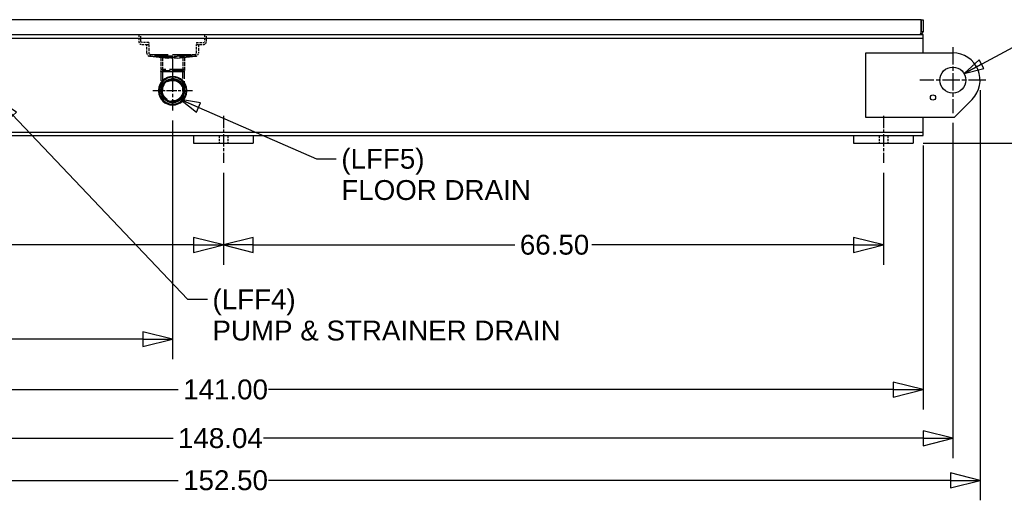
# Paper-space layout 'SHEET_1' of a CAD drawing. Header units: inches. Extents: x 4 to 540, y 12 to 340.
# Tile 50 of 118: x 251 to 350, y 67 to 115. Entities that reach past the tile are written whole.
import ezdxf

# ---------------------------------------------------------------- set-up
doc = ezdxf.new("R2010")
doc.units = ezdxf.units.IN
doc.header["$LTSCALE"] = 16
doc.header["$MEASUREMENT"] = 0
doc.linetypes.add('CHAIN', pattern=[0.7087, 0.4724, -0.0591, 0.1181, -0.0591])
doc.linetypes.add('DASHED', pattern=[0.2067, 0.1654, -0.0413])
doc.layers.get('0').update_dxf_attribs({"lineweight": 25})
doc.layers.get('DEFPOINTS').update_dxf_attribs({"lineweight": 25})
for name, color, linetype, lineweight in [('CENTER', 7, 'CHAIN', 25), ('Center Mark(ANSI)', 7, 'Continuous', 25), ('DIMEN', 7, 'Continuous', 25), ('HIDDEN', 7, 'DASHED', 25)]:
    doc.layers.add(name, color=color, linetype=linetype, lineweight=lineweight)
doc.styles.get("Standard").update_dxf_attribs({"font": 'arial.ttf'})
doc.dimstyles.new('DEFAULT-ANSI', dxfattribs={"dimscale": 16, "dimtxt": 0.125, "dimasz": 0.1875, "dimexe": 0.125, "dimexo": 0.0625, "dimgap": 0.031496, "dimtad": 0, "dimtih": 1, "dimtoh": 1, "dimrnd": 1e-08, "dimzin": 4, "dimdsep": 46, "dimtxsty": 'Standard', "dimblk": 'Filled-1', "dimcen": 0.09, "dimdle": 0.393701, "dimclrd": 256, "dimclre": 256, "dimclrt": 256, "dimadec": 0, "dimazin": 1, "dimtfac": 1.504, "dimtofl": 0, "dimtmove": 0, "dimatfit": 3, "dimldrblk": 'Filled-1', "dimfxl": 1, "dimtolj": 1, "dimtzin": 4, "dimlwd": 25, "dimlwe": 25, "dimarcsym": 0})
doc.dimstyles.new('DEFAULT-ANSI$7', dxfattribs={"dimscale": 16, "dimtxt": 0.125, "dimasz": 0.125, "dimexe": 0.125, "dimexo": 0.0625, "dimgap": 0.031496, "dimtad": 0, "dimtih": 1, "dimtoh": 1, "dimrnd": 1e-08, "dimzin": 4, "dimdsep": 46, "dimtxsty": 'Standard', "dimblk": 'Filled-1', "dimcen": 0.09, "dimdle": 0.393701, "dimclrd": 256, "dimclre": 256, "dimclrt": 256, "dimadec": 0, "dimazin": 1, "dimtfac": 1.504, "dimtofl": 0, "dimtmove": 0, "dimatfit": 3, "dimldrblk": 'Filled-1', "dimfxl": 1, "dimtolj": 1, "dimtzin": 4, "dimlwd": 25, "dimlwe": 25, "dimarcsym": 0})

# ---------------------------------------------------------------- blocks, each defined once
blk = doc.blocks.new('Filled-1')
at = {"color": 0}
for p, q in [((0, 0), (-1, 0.25)), ((-1, 0.25), (-1, -0.25)), ((-1, 0), (0, 0)), ((-1, -0.25), (0, 0))]:
    blk.add_line(p, q, dxfattribs=at)
at = {"color": 0, "flags": 128}
blk.add_lwpolyline([(-1, -0.25), (0, 0), (-1, 0.25), (-1, -0.25)], dxfattribs=at)
at = {"color": 0}
blk.add_solid([(-1, -0.25), (0, 0), (-1, 0.25), (-1, -0.25)], dxfattribs=at)
blk = doc.blocks.new('*D32')
at = {"layer": 'DEFPOINTS', "color": 0, "linetype": 'Continuous'}
for p in [(205.262, 100.969), (271.762, 100.969), (271.762, 92.708)]:
    blk.add_point(p, dxfattribs=at)
at = {"layer": 'DIMEN', "linetype": 'Continuous', "lineweight": 25}
for p, q in [((205.262, 99.969), (205.262, 90.708)), ((271.762, 99.969), (271.762, 90.708)), ((208.262, 92.708), (234.631, 92.708)), ((268.762, 92.708), (242.392, 92.708))]:
    blk.add_line(p, q, dxfattribs=at)
at = {"layer": 'DIMEN', "linetype": 'Continuous', "lineweight": 25, "xscale": 3, "yscale": 3, "zscale": 3, "rotation": 180}
blk.add_blockref('Filled-1', (205.262, 92.708), dxfattribs=at)
at = {"layer": 'DIMEN', "linetype": 'Continuous', "lineweight": 25, "xscale": 3, "yscale": 3, "zscale": 3}
blk.add_blockref('Filled-1', (271.762, 92.708), dxfattribs=at)
at = {"layer": 'DIMEN', "linetype": 'Continuous', "lineweight": 25, "insert": (235.135, 93.729), "char_height": 2, "attachment_point": 1}
blk.add_mtext('\\A1;66.50', dxfattribs=at)
blk = doc.blocks.new('*D33')
at = {"layer": 'DEFPOINTS', "color": 0, "linetype": 'Continuous'}
for p in [(271.762, 100.969), (338.262, 100.969), (338.262, 92.708)]:
    blk.add_point(p, dxfattribs=at)
at = {"layer": 'DIMEN', "linetype": 'Continuous', "lineweight": 25}
for p, q in [((271.762, 99.969), (271.762, 90.708)), ((338.262, 99.969), (338.262, 90.708)), ((274.762, 92.708), (301.131, 92.708)), ((335.262, 92.708), (308.892, 92.708))]:
    blk.add_line(p, q, dxfattribs=at)
at = {"layer": 'DIMEN', "linetype": 'Continuous', "lineweight": 25, "xscale": 3, "yscale": 3, "zscale": 3, "rotation": 180}
blk.add_blockref('Filled-1', (271.762, 92.708), dxfattribs=at)
at = {"layer": 'DIMEN', "linetype": 'Continuous', "lineweight": 25, "xscale": 3, "yscale": 3, "zscale": 3}
blk.add_blockref('Filled-1', (338.262, 92.708), dxfattribs=at)
at = {"layer": 'DIMEN', "linetype": 'Continuous', "lineweight": 25, "insert": (301.635, 93.729), "char_height": 2, "attachment_point": 1}
blk.add_mtext('\\A1;66.50', dxfattribs=at)
blk = doc.blocks.new('*D35')
at = {"layer": 'DEFPOINTS', "color": 0, "linetype": 'Continuous'}
for p in [(266.647, 106.24), (201.262, 103.719), (201.262, 83.215)]:
    blk.add_point(p, dxfattribs=at)
at = {"layer": 'DIMEN', "linetype": 'Continuous', "lineweight": 25}
for p, q in [((266.647, 105.24), (266.647, 81.215)), ((201.262, 102.719), (201.262, 81.215)), ((204.262, 83.215), (230.068, 83.215)), ((263.647, 83.215), (237.84, 83.215))]:
    blk.add_line(p, q, dxfattribs=at)
at = {"layer": 'DIMEN', "linetype": 'Continuous', "lineweight": 25, "xscale": 3, "yscale": 3, "zscale": 3, "rotation": 180}
blk.add_blockref('Filled-1', (201.262, 83.215), dxfattribs=at)
at = {"layer": 'DIMEN', "linetype": 'Continuous', "lineweight": 25, "xscale": 3, "yscale": 3, "zscale": 3}
blk.add_blockref('Filled-1', (266.647, 83.215), dxfattribs=at)
at = {"layer": 'DIMEN', "linetype": 'Continuous', "lineweight": 25, "insert": (230.572, 84.237), "char_height": 2, "attachment_point": 1}
blk.add_mtext('\\A1;65.39', dxfattribs=at)
blk = doc.blocks.new('*D36')
at = {"layer": 'DEFPOINTS', "color": 0, "linetype": 'Continuous'}
for p in [(201.262, 103.719), (342.262, 103.719), (342.262, 78.133)]:
    blk.add_point(p, dxfattribs=at)
at = {"layer": 'DIMEN', "linetype": 'Continuous', "lineweight": 25}
for p, q in [((201.262, 102.719), (201.262, 76.133)), ((342.262, 102.719), (342.262, 76.133)), ((204.262, 78.133), (267.204, 78.133)), ((339.262, 78.133), (276.32, 78.133))]:
    blk.add_line(p, q, dxfattribs=at)
at = {"layer": 'DIMEN', "linetype": 'Continuous', "lineweight": 25, "xscale": 3, "yscale": 3, "zscale": 3, "rotation": 180}
blk.add_blockref('Filled-1', (201.262, 78.133), dxfattribs=at)
at = {"layer": 'DIMEN', "linetype": 'Continuous', "lineweight": 25, "xscale": 3, "yscale": 3, "zscale": 3}
blk.add_blockref('Filled-1', (342.262, 78.133), dxfattribs=at)
at = {"layer": 'DIMEN', "linetype": 'Continuous', "lineweight": 25, "insert": (267.708, 79.154), "char_height": 2, "attachment_point": 1}
blk.add_mtext('\\A1;141.00', dxfattribs=at)
blk = doc.blocks.new('*D37')
at = {"layer": 'DEFPOINTS', "color": 0, "linetype": 'Continuous'}
for p in [(197.22, 106.456), (345.262, 105.988), (345.262, 73.232)]:
    blk.add_point(p, dxfattribs=at)
at = {"layer": 'DIMEN', "linetype": 'Continuous', "lineweight": 25}
for p, q in [((197.22, 105.456), (197.22, 71.232)), ((345.262, 104.988), (345.262, 71.232)), ((200.22, 73.232), (266.684, 73.232)), ((342.262, 73.232), (275.798, 73.232))]:
    blk.add_line(p, q, dxfattribs=at)
at = {"layer": 'DIMEN', "linetype": 'Continuous', "lineweight": 25, "xscale": 3, "yscale": 3, "zscale": 3, "rotation": 180}
blk.add_blockref('Filled-1', (197.22, 73.232), dxfattribs=at)
at = {"layer": 'DIMEN', "linetype": 'Continuous', "lineweight": 25, "xscale": 3, "yscale": 3, "zscale": 3}
blk.add_blockref('Filled-1', (345.262, 73.232), dxfattribs=at)
at = {"layer": 'DIMEN', "linetype": 'Continuous', "lineweight": 25, "insert": (267.188, 74.253), "char_height": 2, "attachment_point": 1}
blk.add_mtext('\\A1;148.04', dxfattribs=at)
blk = doc.blocks.new('*D38')
at = {"layer": 'DEFPOINTS', "color": 0, "linetype": 'Continuous'}
for p in [(195.512, 109.304), (348.012, 109.304), (348.012, 68.989)]:
    blk.add_point(p, dxfattribs=at)
at = {"layer": 'DIMEN', "linetype": 'Continuous', "lineweight": 25}
for p, q in [((195.512, 108.304), (195.512, 66.989)), ((348.012, 108.304), (348.012, 66.989)), ((198.512, 68.989), (267.204, 68.989)), ((345.012, 68.989), (276.32, 68.989))]:
    blk.add_line(p, q, dxfattribs=at)
at = {"layer": 'DIMEN', "linetype": 'Continuous', "lineweight": 25, "xscale": 3, "yscale": 3, "zscale": 3, "rotation": 180}
blk.add_blockref('Filled-1', (195.512, 68.989), dxfattribs=at)
at = {"layer": 'DIMEN', "linetype": 'Continuous', "lineweight": 25, "xscale": 3, "yscale": 3, "zscale": 3}
blk.add_blockref('Filled-1', (348.012, 68.989), dxfattribs=at)
at = {"layer": 'DIMEN', "linetype": 'Continuous', "lineweight": 25, "insert": (267.708, 70.01), "char_height": 2, "attachment_point": 1}
blk.add_mtext('\\A1;152.50', dxfattribs=at)
blk = doc.blocks.new('*D39')
at = {"layer": 'DEFPOINTS', "color": 0, "linetype": 'Continuous'}
for p in [(342.282, 151.891), (341.262, 102.969), (358.9, 102.969)]:
    blk.add_point(p, dxfattribs=at)
at = {"layer": 'DIMEN', "linetype": 'Continuous', "lineweight": 25}
for p, q in [((343.282, 151.891), (360.9, 151.891)), ((358.9, 148.891), (358.9, 128.955)), ((358.9, 105.969), (358.9, 125.905)), ((342.262, 102.969), (360.9, 102.969))]:
    blk.add_line(p, q, dxfattribs=at)
at = {"layer": 'DIMEN', "linetype": 'Continuous', "lineweight": 25, "xscale": 3, "yscale": 3, "zscale": 3}
for p, rotation in [((358.9, 151.891), 90), ((358.9, 102.969), 270)]:
    blk.add_blockref('Filled-1', p, dxfattribs=dict(at, rotation=rotation))
at = {"layer": 'DIMEN', "linetype": 'Continuous', "lineweight": 25, "insert": (355.495, 128.451), "char_height": 2, "attachment_point": 1}
blk.add_mtext('\\A1;48.92', dxfattribs=at)

psp = doc.layouts.new('SHEET_1')

# ---------------------------------------------------------------- linework, layer by layer
for p, q in [((342.074, 115.389), (201.45, 115.389)), ((342.074, 115.389), (342.074, 114.201)), ((342.074, 115.389), (342.262, 115.389)), ((342.074, 114.201), (342.074, 115.389)), ((342.262, 115.389), (342.262, 114.201)), ((342.074, 114.201), (342.262, 114.201)), ((201.262, 113.889), (342.262, 113.889)), ((201.262, 113.529), (342.262, 113.529)), ((342.262, 113.529), (342.262, 113.889)), ((342.262, 113.139), (342.262, 113.529)), ((342.262, 112.054), (342.262, 113.139)), ((336.512, 105.554), (336.512, 112.054)), ((336.512, 112.054), (345.262, 112.054)), ((265.291, 108.318), (265.212, 108.318)), ((265.212, 108.161), (265.291, 108.161)), ((268.082, 108.318), (268.003, 108.318)), ((268.003, 108.161), (268.082, 108.161)), ((347.206, 107.359), (345.401, 105.554)), ((345.401, 105.554), (336.512, 105.554)), ((342.262, 104.469), (342.262, 105.554)), ((342.262, 104.079), (342.262, 104.469)), ((201.262, 104.079), (342.262, 104.079)), ((201.262, 103.719), (342.262, 103.719)), ((268.762, 103.719), (268.762, 102.969)), ((268.762, 103.719), (274.762, 103.719)), ((274.762, 103.719), (274.762, 102.969)), ((335.262, 103.719), (335.262, 102.969)), ((335.262, 103.719), (341.262, 103.719)), ((341.262, 103.719), (341.262, 102.969)), ((342.262, 103.719), (342.262, 104.079)), ((268.762, 102.969), (274.762, 102.969)), ((335.262, 102.969), (341.262, 102.969))]:
    psp.add_line(p, q)
for centre, radius in [((345.262, 109.304), 1.312), ((343.262, 107.554), 0.263)]:
    psp.add_circle(centre, radius)
for centre, radius, start, end in [((345.262, 109.304), 2.75, 315, 90), ((266.647, 108.24), 1.437, 3.14107, 176.85893), ((266.647, 108.24), 1.358, 3.32336, 176.67664), ((266.647, 108.24), 1.437, 176.85893, 183.14107), ((266.647, 108.24), 1.437, 183.14107, 356.85893), ((266.647, 108.24), 1.358, 183.32336, 356.67664), ((266.647, 108.24), 1.437, 356.85893, 3.14107)]:
    psp.add_arc(centre, radius, start, end)
for points in [[(342.058, 114.139), (342.042, 114.077), (342.026, 114.019), (342.01, 113.976), (341.99, 113.921), (341.97, 113.889), (341.949, 113.889)], [(342.256, 114.139), (342.243, 114.077), (342.211, 114.019), (342.166, 113.976), (342.109, 113.921), (342.029, 113.889), (341.949, 113.889)]]:
    psp.add_open_spline(points, degree=3, knots=[-0.8725123, -0.8725123, -0.8725123, -0.8725123, -0.4877015, -0.4877015, -0.4877015, 0, 0, 0, 0])
for points in [[(342.074, 114.201), (342.068, 114.18), (342.063, 114.159), (342.058, 114.139)], [(342.058, 114.139), (342.069, 114.158), (342.074, 114.179), (342.074, 114.201)], [(342.262, 114.201), (342.262, 114.18), (342.26, 114.159), (342.256, 114.139)]]:
    psp.add_open_spline(points, degree=3)
at = {"layer": 'CENTER', "linetype": 'CHAIN', "ltscale": 0.164822}
for p, q in [((271.762, 105.719), (271.762, 100.969)), ((338.262, 105.719), (338.262, 100.969))]:
    psp.add_line(p, q, dxfattribs=at)
at = {"layer": 'Center Mark(ANSI)', "linetype": 'CHAIN', "ltscale": 0.230141}
for p, q in [((345.262, 112.619), (345.262, 105.988)), ((348.578, 109.304), (341.946, 109.304))]:
    psp.add_line(p, q, dxfattribs=at)
at = {"layer": 'Center Mark(ANSI)', "linetype": 'CHAIN', "ltscale": 0.188784}
psp.add_line((266.647, 111.68), (266.647, 106.24), dxfattribs=at)
at = {"layer": 'Center Mark(ANSI)', "linetype": 'CHAIN', "ltscale": 0.138781}
psp.add_line((268.647, 108.24), (264.647, 108.24), dxfattribs=at)
at = {"layer": 'HIDDEN', "ltscale": 0.081742}
for p, q in [((263.241, 113.889), (263.241, 113.201)), ((263.428, 113.201), (263.428, 113.889)), ((269.866, 113.889), (269.866, 113.201)), ((270.053, 113.201), (270.053, 113.889)), ((264.241, 113.076), (263.553, 113.076)), ((263.553, 112.889), (264.241, 112.889)), ((269.053, 113.076), (269.741, 113.076)), ((269.053, 112.889), (269.741, 112.889))]:
    psp.add_line(p, q, dxfattribs=at)
at = {"layer": 'HIDDEN', "ltscale": 0.103974}
for p, q in [((264.053, 112.014), (264.053, 112.889)), ((264.241, 112.889), (264.241, 112.014)), ((269.053, 112.014), (269.053, 112.889)), ((269.241, 112.889), (269.241, 112.014))]:
    psp.add_line(p, q, dxfattribs=at)
at = {"layer": 'HIDDEN', "ltscale": 0.022221}
for p, q in [((264.053, 112.889), (264.241, 112.889)), ((264.241, 113.076), (264.241, 112.889)), ((269.053, 113.076), (269.053, 112.889)), ((269.053, 112.889), (269.241, 112.889)), ((264.366, 111.889), (264.345, 111.702)), ((264.366, 111.889), (264.366, 111.701)), ((265.375, 111.589), (265.396, 111.776)), ((267.898, 111.776), (267.918, 111.589)), ((268.928, 111.889), (268.928, 111.701)), ((268.928, 111.889), (268.949, 111.702))]:
    psp.add_line(p, q, dxfattribs=at)
at = {"layer": 'HIDDEN', "ltscale": 0.001531}
for p, q in [((264.345, 111.702), (264.332, 111.704)), ((264.352, 111.89), (264.366, 111.889)), ((268.928, 111.889), (268.942, 111.89)), ((268.962, 111.704), (268.949, 111.702))]:
    psp.add_line(p, q, dxfattribs=at)
at = {"layer": 'HIDDEN', "ltscale": 0.780913}
for p, q in [((266.179, 111.501), (264.345, 111.702)), ((266.2, 111.688), (264.366, 111.889)), ((264.366, 111.701), (266.2, 111.5)), ((268.928, 111.889), (267.094, 111.688)), ((267.094, 111.5), (268.928, 111.701)), ((267.114, 111.501), (268.949, 111.702))]:
    psp.add_line(p, q, dxfattribs=at)
at = {"layer": 'HIDDEN', "ltscale": 0.002506}
for p, q in [((264.345, 111.702), (264.366, 111.701)), ((266.179, 111.501), (266.2, 111.5)), ((267.094, 111.5), (267.114, 111.501)), ((268.928, 111.701), (268.949, 111.702))]:
    psp.add_line(p, q, dxfattribs=at)
at = {"layer": 'HIDDEN', "ltscale": 0.689783}
for p, q in [((264.366, 111.889), (268.928, 111.889)), ((268.928, 111.701), (264.366, 111.701))]:
    psp.add_line(p, q, dxfattribs=at)
at = {"layer": 'HIDDEN', "ltscale": 0.564018}
for p, q in [((265.459, 111.625), (267.834, 111.625)), ((267.834, 110.365), (265.459, 110.365)), ((267.834, 110.365), (265.459, 110.365))]:
    psp.add_line(p, q, dxfattribs=at)
at = {"layer": 'HIDDEN', "ltscale": 0.149954}
for p, q in [((265.459, 111.625), (265.459, 110.365)), ((265.613, 111.625), (265.613, 110.365)), ((267.68, 111.625), (267.68, 110.365)), ((267.834, 111.625), (267.834, 110.365))]:
    psp.add_line(p, q, dxfattribs=at)
at = {"layer": 'HIDDEN', "ltscale": 0.02314}
for p, q in [((265.459, 110.169), (265.459, 110.365)), ((267.834, 110.365), (267.834, 110.169))]:
    psp.add_line(p, q, dxfattribs=at)
at = {"layer": 'HIDDEN', "ltscale": 0.357164}
for p, q in [((265.459, 110.169), (265.459, 108.241)), ((267.834, 108.241), (267.834, 110.169))]:
    psp.add_line(p, q, dxfattribs=at)
at = {"layer": 'HIDDEN', "ltscale": 0.01478}
for p, q in [((265.613, 110.24), (265.613, 110.365)), ((267.68, 110.24), (267.68, 110.365))]:
    psp.add_line(p, q, dxfattribs=at)
at = {"layer": 'HIDDEN', "ltscale": 0.373886}
for p, q in [((265.613, 110.24), (265.613, 108.24)), ((267.68, 108.24), (267.68, 110.24))]:
    psp.add_line(p, q, dxfattribs=at)
at = {"layer": 'HIDDEN', "ltscale": 0.089183}
for p, q in [((271.324, 103.719), (271.324, 102.969)), ((272.199, 103.719), (272.199, 102.969)), ((337.824, 103.719), (337.824, 102.969)), ((338.699, 103.719), (338.699, 102.969))]:
    psp.add_line(p, q, dxfattribs=at)
at = {"layer": 'HIDDEN', "ltscale": 0.752024}
psp.add_circle((266.647, 108.24), 1.188, dxfattribs=at)
at = {"layer": 'HIDDEN', "ltscale": 0.71014}
psp.add_circle((266.647, 108.24), 1.121, dxfattribs=at)
at = {"layer": 'HIDDEN', "ltscale": 0.654498}
psp.add_circle((266.647, 108.24), 1.034, dxfattribs=at)
at = {"layer": 'HIDDEN', "ltscale": 0.058335}
for centre, radius, start, end in [((263.553, 113.201), 0.313, 180, 270), ((269.741, 113.201), 0.312, 270, 0)]:
    psp.add_arc(centre, radius, start, end, dxfattribs=at)
at = {"layer": 'HIDDEN', "ltscale": 0.023274}
for centre, start, end in [((263.553, 113.201), 180, 270), ((269.741, 113.201), 270, 0)]:
    psp.add_arc(centre, 0.125, start, end, dxfattribs=at)
at = {"layer": 'HIDDEN', "ltscale": 0.054275}
for centre, radius, start, end in [((264.366, 112.014), 0.312, 180, 263.74597), ((268.928, 112.014), 0.313, 276.25403, 0)]:
    psp.add_arc(centre, radius, start, end, dxfattribs=at)
at = {"layer": 'HIDDEN', "ltscale": 0.02165}
for centre, start, end in [((264.366, 112.014), 180, 263.74597), ((268.928, 112.014), 276.25403, 0)]:
    psp.add_arc(centre, 0.125, start, end, dxfattribs=at)
at = {"layer": 'HIDDEN', "ltscale": 0.108731}
for centre, major_axis, start_param, end_param in [((266.647, 111.639), (-1.249, 0), 4.346389, 5.078389), ((266.647, 111.452), (1.249, 0), 1.204796, 1.936797)]:
    psp.add_ellipse(centre, major_axis=major_axis, ratio=0.041631, start_param=start_param, end_param=end_param, dxfattribs=at)
at = {"layer": 'HIDDEN', "ltscale": 0.013638}
for points in [[(265.459, 110.169), (265.49, 110.193), (265.52, 110.216), (265.551, 110.24)], [(265.459, 110.169), (265.49, 110.193), (265.52, 110.216), (265.551, 110.24)], [(267.743, 110.24), (267.773, 110.216), (267.804, 110.193), (267.834, 110.169)], [(267.743, 110.24), (267.773, 110.216), (267.804, 110.193), (267.834, 110.169)]]:
    psp.add_open_spline(points, degree=3, dxfattribs=at)
at = {"layer": 'HIDDEN', "ltscale": 0.752237}
for points, knots in [([(267.834, 110.169), (267.834, 110.169), (267.822, 110.169), (267.754, 110.168), (267.671, 110.168), (267.444, 110.168), (267.302, 110.167), (266.981, 110.167), (266.8, 110.167), (266.453, 110.167), (266.287, 110.167), (265.993, 110.167), (265.863, 110.168), (265.645, 110.168), (265.561, 110.168), (265.477, 110.169), (265.459, 110.169), (265.459, 110.169), (265.46, 110.17), (265.478, 110.17), (265.563, 110.171), (265.648, 110.172), (265.866, 110.173), (265.996, 110.174), (266.303, 110.176), (266.483, 110.176), (266.836, 110.176), (267.009, 110.176), (267.328, 110.174), (267.473, 110.173), (267.69, 110.171), (267.766, 110.171), (267.824, 110.17), (267.834, 110.17), (267.834, 110.169)], [-17.418801, -17.418801, -17.418801, -17.418801, -16.734134, -16.734134, -15.482633, -15.482633, -14.266911, -14.266911, -13.003341, -13.003341, -11.838723, -11.838723, -10.719793, -10.719793, -9.541662, -9.541662, -8.7094, -8.7094, -8.7094, -7.877139, -7.877139, -6.698221, -6.698221, -5.579424, -5.579424, -4.321186, -4.321186, -3.107985, -3.107985, -1.835057, -1.835057, -0.630606, -0.630606, 0, 0, 0, 0]), ([(267.834, 108.239), (267.834, 108.33), (267.824, 108.42), (267.766, 108.675), (267.69, 108.834), (267.473, 109.113), (267.328, 109.231), (267.009, 109.386), (266.836, 109.427), (266.483, 109.432), (266.303, 109.393), (265.996, 109.248), (265.866, 109.15), (265.648, 108.905), (265.563, 108.755), (265.478, 108.48), (265.46, 108.362), (265.459, 108.243), (265.459, 108.124), (265.477, 108.005), (265.561, 107.731), (265.645, 107.58), (265.863, 107.335), (265.993, 107.236), (266.287, 107.096), (266.453, 107.057), (266.8, 107.049), (266.981, 107.087), (267.302, 107.235), (267.444, 107.343), (267.671, 107.613), (267.754, 107.776), (267.822, 108.044), (267.834, 108.142), (267.834, 108.239)], [-17.418801, -17.418801, -17.418801, -17.418801, -16.788195, -16.788195, -15.583743, -15.583743, -14.310816, -14.310816, -13.097615, -13.097615, -11.839377, -11.839377, -10.72058, -10.72058, -9.541662, -9.541662, -8.7094, -8.7094, -8.7094, -7.877139, -7.877139, -6.699008, -6.699008, -5.580078, -5.580078, -4.41546, -4.41546, -3.15189, -3.15189, -1.936168, -1.936168, -0.684666, -0.684666, 0, 0, 0, 0]), ([(267.834, 108.239), (267.834, 108.142), (267.822, 108.044), (267.754, 107.776), (267.671, 107.613), (267.444, 107.343), (267.302, 107.235), (266.981, 107.087), (266.8, 107.049), (266.453, 107.057), (266.287, 107.096), (265.993, 107.236), (265.863, 107.335), (265.645, 107.58), (265.561, 107.731), (265.477, 108.005), (265.459, 108.124), (265.459, 108.243), (265.46, 108.362), (265.478, 108.48), (265.563, 108.755), (265.648, 108.905), (265.866, 109.15), (265.996, 109.248), (266.303, 109.393), (266.483, 109.432), (266.836, 109.427), (267.009, 109.386), (267.328, 109.231), (267.473, 109.113), (267.69, 108.834), (267.766, 108.675), (267.824, 108.42), (267.834, 108.33), (267.834, 108.239)], [0, 0, 0, 0, 0.684666, 0.684666, 1.936168, 1.936168, 3.15189, 3.15189, 4.41546, 4.41546, 5.580078, 5.580078, 6.699008, 6.699008, 7.877139, 7.877139, 8.7094, 8.7094, 8.7094, 9.541662, 9.541662, 10.72058, 10.72058, 11.839377, 11.839377, 13.097615, 13.097615, 14.310816, 14.310816, 15.583743, 15.583743, 16.788195, 16.788195, 17.418801, 17.418801, 17.418801, 17.418801])]:
    psp.add_open_spline(points, degree=3, knots=knots, dxfattribs=at)
at = {"layer": 'HIDDEN', "ltscale": 0.679161}
psp.add_open_spline([(267.619, 110.168), (267.599, 110.168), (267.578, 110.168), (267.444, 110.168), (267.302, 110.167), (266.981, 110.167), (266.8, 110.167), (266.453, 110.167), (266.287, 110.167), (265.993, 110.167), (265.863, 110.168), (265.645, 110.168), (265.561, 110.168), (265.477, 110.169), (265.459, 110.169), (265.459, 110.169), (265.46, 110.17), (265.478, 110.17), (265.563, 110.171), (265.648, 110.172), (265.866, 110.173), (265.996, 110.174), (266.303, 110.176), (266.483, 110.176), (266.836, 110.176), (267.009, 110.176), (267.328, 110.174), (267.473, 110.173), (267.69, 110.171), (267.766, 110.171), (267.824, 110.17), (267.834, 110.17), (267.834, 110.169)], degree=3, knots=[-15.726695, -15.726695, -15.726695, -15.726695, -15.482625, -15.482625, -14.266903, -14.266903, -13.003334, -13.003334, -11.838716, -11.838716, -10.719787, -10.719787, -9.541657, -9.541657, -8.709396, -8.709396, -8.709396, -7.877135, -7.877135, -6.698217, -6.698217, -5.579421, -5.579421, -4.321183, -4.321183, -3.107983, -3.107983, -1.835057, -1.835057, -0.630606, -0.630606, 0, 0, 0, 0], dxfattribs=at)
at = {"layer": 'HIDDEN', "ltscale": 0.822756}
psp.add_open_spline([(267.834, 110.169), (267.834, 110.169), (267.822, 110.169), (267.754, 110.168), (267.671, 110.168), (267.444, 110.168), (267.302, 110.167), (266.981, 110.167), (266.8, 110.167), (266.453, 110.167), (266.287, 110.167), (265.993, 110.167), (265.863, 110.168), (265.645, 110.168), (265.561, 110.168), (265.477, 110.169), (265.459, 110.169), (265.459, 110.169), (265.46, 110.17), (265.478, 110.17), (265.563, 110.171), (265.648, 110.172), (265.866, 110.173), (265.996, 110.174), (266.303, 110.176), (266.483, 110.176), (266.836, 110.176), (267.009, 110.176), (267.328, 110.174), (267.473, 110.173), (267.69, 110.171), (267.766, 110.171), (267.824, 110.17), (267.671, 110.168), (267.619, 110.168)], degree=3, knots=[0, 0, 0, 0, 0.06651, 0.06651, 0.188084, 0.188084, 0.306182, 0.306182, 0.428929, 0.428929, 0.542063, 0.542063, 0.650758, 0.650758, 0.765205, 0.765205, 0.846053, 0.846053, 0.846053, 0.926901, 0.926901, 1.041424, 1.041424, 1.150107, 1.150107, 1.272335, 1.272335, 1.390188, 1.390188, 1.513844, 1.513844, 1.630847, 1.630847, 1.692106, 1.692106, 1.692106, 1.692106], dxfattribs=at)
at = {"layer": 'HIDDEN', "ltscale": 0.410158}
psp.add_open_spline([(267.743, 110.24), (267.743, 110.24), (267.734, 110.24), (267.679, 110.24), (267.61, 110.24), (267.409, 110.24), (267.276, 110.24), (266.981, 110.24), (266.822, 110.24), (266.496, 110.24), (266.33, 110.24), (266.046, 110.24), (265.926, 110.24), (265.725, 110.24), (265.647, 110.24), (265.568, 110.24), (265.551, 110.24), (265.551, 110.24), (265.551, 110.24), (265.551, 110.24), (265.551, 110.24)], degree=3, knots=[0, 0, 0, 0, 0.630606, 0.630606, 1.835057, 1.835057, 3.107985, 3.107985, 4.321186, 4.321186, 5.579424, 5.579424, 6.698221, 6.698221, 7.877139, 7.877139, 8.7094, 8.7094, 8.7094, 8.714063, 8.714063, 8.714063, 8.714063], dxfattribs=at)
psp.add_open_spline([(267.743, 110.24), (267.743, 110.24), (267.734, 110.24), (267.679, 110.24), (267.61, 110.24), (267.409, 110.24), (267.276, 110.24), (266.981, 110.24), (266.822, 110.24), (266.496, 110.24), (266.33, 110.24), (266.046, 110.24), (265.926, 110.24), (265.725, 110.24), (265.647, 110.24), (265.568, 110.24), (265.551, 110.24), (265.551, 110.24), (265.551, 110.24), (265.551, 110.24), (265.551, 110.24)], degree=3, knots=[0, 0, 0, 0, 0.630606, 0.630606, 1.835057, 1.835057, 3.107985, 3.107985, 4.321186, 4.321186, 5.579424, 5.579424, 6.698221, 6.698221, 7.877139, 7.877139, 8.7094, 8.7094, 8.7094, 8.714063, 8.714063, 8.714063, 8.714063], dxfattribs=at)
at = {"layer": 'HIDDEN', "ltscale": 0.694329}
psp.add_open_spline([(267.743, 108.24), (267.743, 108.149), (267.731, 108.059), (267.669, 107.812), (267.592, 107.661), (267.382, 107.412), (267.252, 107.313), (266.955, 107.175), (266.788, 107.141), (266.468, 107.148), (266.315, 107.185), (266.043, 107.314), (265.923, 107.404), (265.723, 107.631), (265.645, 107.77), (265.567, 108.023), (265.551, 108.133), (265.551, 108.243), (265.551, 108.352), (265.568, 108.462), (265.647, 108.715), (265.725, 108.854), (265.926, 109.08), (266.046, 109.17), (266.33, 109.304), (266.496, 109.34), (266.822, 109.336), (266.981, 109.298), (267.276, 109.155), (267.409, 109.046), (267.61, 108.788), (267.679, 108.642), (267.734, 108.406), (267.743, 108.323), (267.743, 108.24)], degree=3, knots=[0, 0, 0, 0, 0.684666, 0.684666, 1.936168, 1.936168, 3.15189, 3.15189, 4.41546, 4.41546, 5.580078, 5.580078, 6.699008, 6.699008, 7.877139, 7.877139, 8.7094, 8.7094, 8.7094, 9.541662, 9.541662, 10.72058, 10.72058, 11.839377, 11.839377, 13.097615, 13.097615, 14.310816, 14.310816, 15.583743, 15.583743, 16.788195, 16.788195, 17.418801, 17.418801, 17.418801, 17.418801], dxfattribs=at)
psp.add_open_spline([(267.743, 108.24), (267.743, 108.149), (267.731, 108.059), (267.669, 107.812), (267.592, 107.661), (267.382, 107.412), (267.252, 107.313), (266.955, 107.175), (266.788, 107.141), (266.468, 107.148), (266.315, 107.185), (266.043, 107.314), (265.923, 107.404), (265.723, 107.631), (265.645, 107.77), (265.567, 108.023), (265.551, 108.133), (265.551, 108.243), (265.551, 108.352), (265.568, 108.462), (265.647, 108.715), (265.725, 108.854), (265.926, 109.08), (266.046, 109.17), (266.33, 109.304), (266.496, 109.34), (266.822, 109.336), (266.981, 109.298), (267.276, 109.155), (267.409, 109.046), (267.61, 108.788), (267.679, 108.642), (267.734, 108.406), (267.743, 108.323), (267.743, 108.24)], degree=3, knots=[0, 0, 0, 0, 0.684666, 0.684666, 1.936168, 1.936168, 3.15189, 3.15189, 4.41546, 4.41546, 5.580078, 5.580078, 6.699008, 6.699008, 7.877139, 7.877139, 8.7094, 8.7094, 8.7094, 9.541662, 9.541662, 10.72058, 10.72058, 11.839377, 11.839377, 13.097615, 13.097615, 14.310816, 14.310816, 15.583743, 15.583743, 16.788195, 16.788195, 17.418801, 17.418801, 17.418801, 17.418801], dxfattribs=at)

# ---------------------------------------------------------------- texts
at = {"layer": 'DIMEN', "char_height": 2, "attachment_point": 1, "line_spacing_factor": 0.944221}
for s, insert, width in [('{(LFF5)\\PFLOOR DRAIN}', (283.645, 102.384), 19.09756), ('{(LFF4)\\PPUMP & STRAINER DRAIN}', (270.662, 88.234), 35.09299)]:
    psp.add_mtext(s, dxfattribs=dict(at, insert=insert, width=width))

# ---------------------------------------------------------------- dimensions: what is measured, and where the dimension line sits
at = {"layer": 'DIMEN', "linetype": 'Continuous', "lineweight": 25}
for base, p1, p2, angle, override, picture, middle in [((358.9, 102.969), (342.282, 151.891), (341.262, 102.969), 270, {"dimdec": 2, "dimtp": 0, "dimtm": 0, "dimtdec": 2, "dimatfit": 1}, '*D39', (358.9, 127.43)), ((348.012, 68.989), (195.512, 109.304), (348.012, 109.304), 180, {"dimtih": 0, "dimtoh": 0, "dimdec": 2, "dimtp": 0, "dimtm": 0, "dimtdec": 2, "dimatfit": 1}, '*D38', (271.762, 68.989)), ((345.262, 73.232), (197.22, 106.456), (345.262, 105.988), 180, {"dimtih": 0, "dimtoh": 0, "dimdec": 2, "dimtp": 0, "dimtm": 0, "dimtdec": 2, "dimatfit": 1}, '*D37', (271.241, 73.232)), ((201.261865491, 83.21481292), (266.646865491, 106.239520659), (201.261865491, 103.718538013), 180, {"dimtih": 0, "dimtoh": 0, "dimdec": 2, "dimtp": 0, "dimtm": 0, "dimtdec": 2, "dimatfit": 1}, '*D35', (233.954365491, 83.21481292)), ((342.262, 78.133), (201.262, 103.719), (342.262, 103.719), 180, {"dimtih": 0, "dimtoh": 0, "dimdec": 2, "dimtp": 0, "dimtm": 0, "dimtdec": 2, "dimatfit": 1}, '*D36', (271.762, 78.133)), ((271.762, 92.708), (205.262, 100.969), (271.762, 100.969), 180, {"dimtih": 0, "dimtoh": 0, "dimdec": 2, "dimtp": 0, "dimtm": 0, "dimtdec": 2, "dimatfit": 1}, '*D32', (238.512, 92.708)), ((338.262, 92.708), (271.762, 100.969), (338.262, 100.969), 180, {"dimtih": 0, "dimtoh": 0, "dimdec": 2, "dimtp": 0, "dimtm": 0, "dimtdec": 2, "dimatfit": 1}, '*D33', (305.012, 92.708))]:
    dim = psp.add_linear_dim(base=base, p1=p1, p2=p2, angle=angle, dimstyle='DEFAULT-ANSI', override=override, dxfattribs=at)
    dim.commit()
    dim.dimension.update_dxf_attribs({"geometry": picture, "text_midpoint": middle, "dimtype": 160})

# ---------------------------------------------------------------- leaders
at = {"layer": 'DIMEN', "linetype": 'Continuous', "lineweight": 25, "annotation_type": 0, "has_hookline": 1, "hookline_direction": 0}
for points, text_width in [([(346.399, 109.96), (363.85, 119.342), (365.85, 119.342)], 18.514), ([(249.159, 107.197), (268.158, 87.234), (270.158, 87.234)], 34.64), ([(267.426, 107.344), (281.141, 101.384), (283.141, 101.384)], 18.636)]:
    psp.add_leader(points, dimstyle='DEFAULT-ANSI$7', override={"dimtad": 0}, dxfattribs=dict(at, text_width=text_width))

doc.saveas('drawing.dxf')
